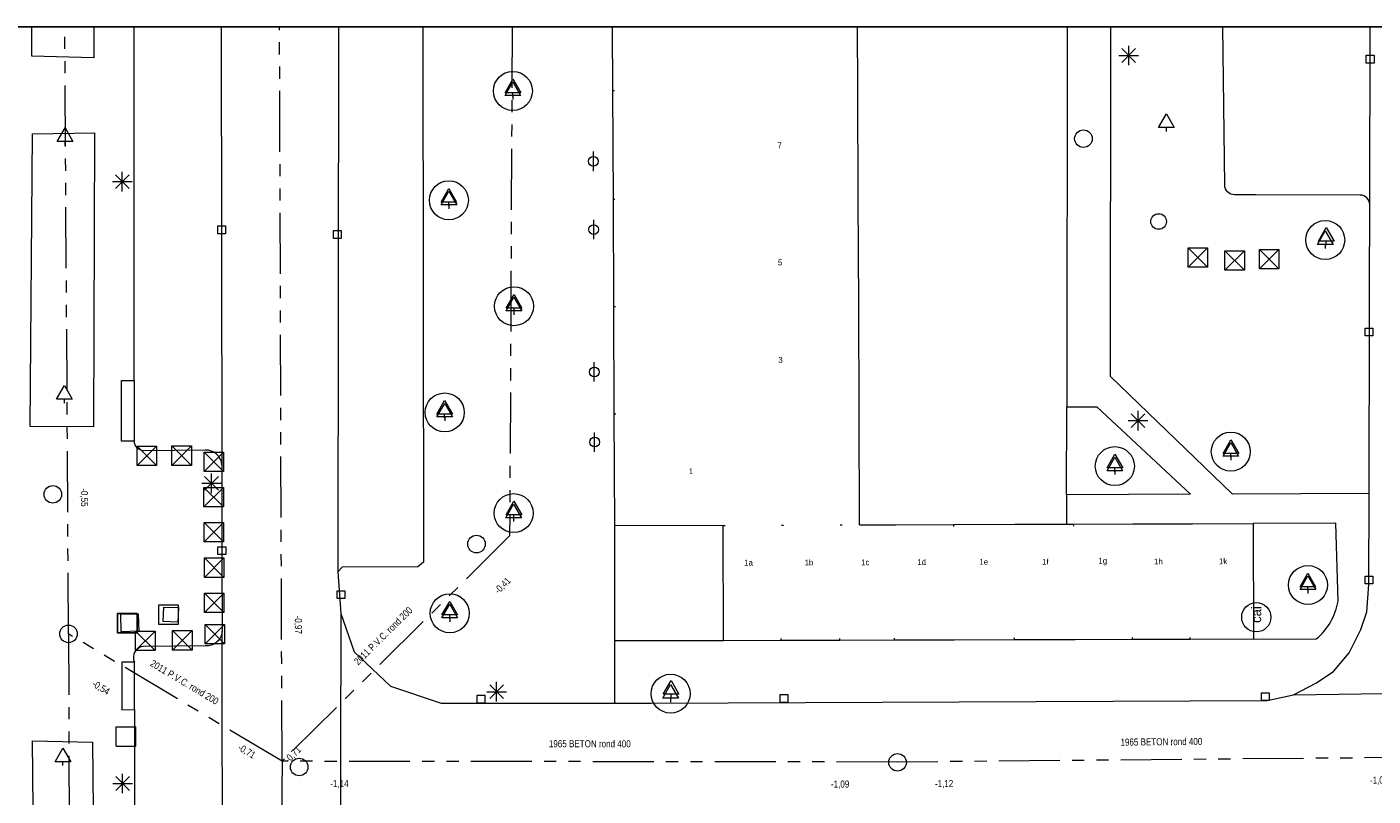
# Model space of a CAD drawing. Header units: millimetres. Extents: x 812 to 183790, y 13 to 580968.
# Tile 73 of 256: x 182468 to 182537, y 580927 to 580966. Entities that reach past the tile are written whole.
import ezdxf

# ---------------------------------------------------------------- set-up
doc = ezdxf.new("R2010")
doc.units = ezdxf.units.MM
doc.header["$LTSCALE"] = 5
doc.linetypes.add('DGN1', pattern=[336.0003, 0, -336.0003])
doc.linetypes.add('PHANTOM2', pattern=[1.25, 0.625, -0.125, 0.125, -0.125, 0.125, -0.125])
for name, color, linetype, lineweight in [('000 BOB begin', 252, 'Continuous', 13), ('000 BOB eind', 252, 'Continuous', 13), ('000 Specificaties_S', 252, 'Continuous', 13), ('046 GEMENGD STELSEL', 252, 'PHANTOM2', 0), ('afsluitpaal', 252, 'Continuous', 9), ('beheer openbare ruimte wegbeheer', 252, 'Continuous', 9), ('boom', 252, 'Continuous', 9), ('boomspiegelpunt', 7, 'Continuous', 0), ('brandkraan -put', 252, 'Continuous', 9), ('cai-kast', 252, 'Continuous', 9), ('hoofdgebouw', 252, 'Continuous', 9), ('huisnummerreeks BGT', 252, 'Continuous', 9), ('inspectie- rioolput', 252, 'Continuous', 9), ('kant verharding', 252, 'Continuous', 9), ('kolk', 252, 'Continuous', 9), ('lichtmast', 252, 'Continuous', 9), ('maaiveld', 6, 'Continuous', 0), ('verkeersbordpaal', 252, 'Continuous', 9)]:
    doc.layers.add(name, color=color, linetype=linetype, lineweight=lineweight)
for name, color, linetype, lineweight, true_color in [('afval apart plaats', 7, 'Continuous', 0, 0x777c00), ('fietsenrek', 7, 'Continuous', 0, 0xe17000), ('scheidingsmuur', 1, 'DGN1', 13, 0xff0000)]:
    doc.layers.add(name, color=color, linetype=linetype, lineweight=lineweight, true_color=true_color)
doc.styles.add('Arial Narrow', font='Arial Narrow.shx')
doc.styles.add('Styledgn000', font='dgn000.shx')

# ---------------------------------------------------------------- blocks, each defined once
blk = doc.blocks.new('LANTP13')
at = {"layer": 'lichtmast', "color": 251, "linetype": 'Continuous', "lineweight": 0, "true_color": 0x696969}
for p, q in [((-0.5, 0), (0.5, 0.001)), ((0.354, -0.354), (-0.354, 0.354)), ((-0.354, -0.354), (0.354, 0.354)), ((0, -0.5), (0, 0.5))]:
    blk.add_line(p, q, dxfattribs=at)
blk = doc.blocks.new('SKOLK45')
at = {"layer": 'kolk', "color": 251, "linetype": 'Continuous', "lineweight": 0, "true_color": 0x696969, "flags": 128}
blk.add_lwpolyline([(-0.2, 0.4), (0.2, 0.4), (0.2, 0), (-0.2, 0), (-0.2, 0.4)], dxfattribs=at)
blk = doc.blocks.new('HINDER6')
at = {"layer": 'afsluitpaal', "color": 251, "linetype": 'Continuous', "lineweight": 0, "true_color": 0x696969}
for p, q in [((-0.5, 0.5), (0.5, -0.5)), ((0.5, 0.5), (-0.5, -0.5))]:
    blk.add_line(p, q, dxfattribs=at)
at = {"layer": 'afsluitpaal', "color": 251, "linetype": 'Continuous', "lineweight": 0, "true_color": 0x696969, "flags": 128}
blk.add_lwpolyline([(-0.5, 0.5), (0.5, 0.5), (0.5, -0.5), (-0.5, -0.5), (-0.5, 0.5)], dxfattribs=at)
blk = doc.blocks.new('DUMMY')
at = {"flags": 128}
blk.add_lwpolyline([(0.5, -0.5), (-0.5, -0.5), (-0.5, 0.5), (0.5, 0.5), (0.5, -0.5)], dxfattribs=at)
blk = doc.blocks.new('BOOMKR10')
at = {"layer": 'boomspiegelpunt', "color": 251, "linetype": 'Continuous', "lineweight": 0, "true_color": 0x696969, "flags": 128}
for points in [[(-0.4, -0.233), (0, 0.467), (0.4, -0.233), (-0.4, -0.233)], [(0, -0.233), (0, -0.433)]]:
    blk.add_lwpolyline(points, dxfattribs=at)
at = {"layer": 'boomspiegelpunt', "color": 251, "linetype": 'Continuous', "lineweight": 0, "true_color": 0x696969}
blk.add_circle((0, 0), 1, dxfattribs=at)
blk = doc.blocks.new('HINDER27')
at = {"layer": 'afsluitpaal', "color": 251, "linetype": 'Continuous', "lineweight": 0, "true_color": 0x696969}
for p, q in [((-0.5, 0.5), (0.5, -0.5)), ((0.5, 0.5), (-0.5, -0.5))]:
    blk.add_line(p, q, dxfattribs=at)
at = {"layer": 'afsluitpaal', "color": 251, "linetype": 'Continuous', "lineweight": 0, "true_color": 0x696969, "flags": 128}
blk.add_lwpolyline([(-0.5, 0.5), (0.5, 0.5), (0.5, -0.5), (-0.5, -0.5), (-0.5, 0.5)], dxfattribs=at)
blk = doc.blocks.new('BOOMKR12')
at = {"layer": 'boomspiegelpunt', "color": 251, "linetype": 'Continuous', "lineweight": 0, "true_color": 0x696969, "flags": 128}
for points in [[(-0.4, -0.233), (0, 0.467), (0.4, -0.233), (-0.4, -0.233)], [(0, -0.233), (0, -0.433)]]:
    blk.add_lwpolyline(points, dxfattribs=at)
at = {"layer": 'boomspiegelpunt', "color": 251, "linetype": 'Continuous', "lineweight": 0, "true_color": 0x696969}
blk.add_circle((0, 0), 1, dxfattribs=at)
blk = doc.blocks.new('BOOMKR16')
at = {"layer": 'boomspiegelpunt', "color": 251, "linetype": 'Continuous', "lineweight": 0, "true_color": 0x696969, "flags": 128}
for points in [[(-0.4, -0.233), (0, 0.467), (0.4, -0.233), (-0.4, -0.233)], [(0, -0.233), (0, -0.433)]]:
    blk.add_lwpolyline(points, dxfattribs=at)
at = {"layer": 'boomspiegelpunt', "color": 251, "linetype": 'Continuous', "lineweight": 0, "true_color": 0x696969}
blk.add_circle((0, 0), 1, dxfattribs=at)
blk = doc.blocks.new('BOOM67')
at = {"layer": 'boom', "color": 251, "linetype": 'Continuous', "lineweight": 0, "true_color": 0x696969}
blk.add_line((0, -0.433), (0, -0.233), dxfattribs=at)
at = {"layer": 'boom', "color": 251, "linetype": 'Continuous', "lineweight": 0, "true_color": 0x696969, "flags": 128}
blk.add_lwpolyline([(-0.4, -0.233), (0, 0.467), (0.4, -0.233), (-0.4, -0.233)], dxfattribs=at)
blk = doc.blocks.new('BOOM78')
at = {"layer": 'boom', "color": 251, "linetype": 'Continuous', "lineweight": 0, "true_color": 0x696969}
blk.add_line((0, -0.433), (0, -0.233), dxfattribs=at)
at = {"layer": 'boom', "color": 251, "linetype": 'Continuous', "lineweight": 0, "true_color": 0x696969, "flags": 128}
blk.add_lwpolyline([(-0.4, -0.233), (0, 0.467), (0.4, -0.233), (-0.4, -0.233)], dxfattribs=at)
blk = doc.blocks.new('BOOM86')
at = {"layer": 'boom', "color": 251, "linetype": 'Continuous', "lineweight": 0, "true_color": 0x696969}
blk.add_line((0, -0.433), (0, -0.233), dxfattribs=at)
at = {"layer": 'boom', "color": 251, "linetype": 'Continuous', "lineweight": 0, "true_color": 0x696969, "flags": 128}
blk.add_lwpolyline([(-0.4, -0.233), (0, 0.467), (0.4, -0.233), (-0.4, -0.233)], dxfattribs=at)
blk = doc.blocks.new('RIOOLP77')
at = {"layer": 'inspectie- rioolput', "color": 251, "linetype": 'Continuous', "lineweight": 0, "true_color": 0x696969}
blk.add_circle((0, 0), 0.9, dxfattribs=at)
blk = doc.blocks.new('BOOM134')
at = {"layer": 'boom', "color": 251, "linetype": 'Continuous', "lineweight": 0, "true_color": 0x696969}
blk.add_line((0, -0.433), (0, -0.233), dxfattribs=at)
at = {"layer": 'boom', "color": 251, "linetype": 'Continuous', "lineweight": 0, "true_color": 0x696969, "flags": 128}
blk.add_lwpolyline([(-0.4, -0.233), (0, 0.467), (0.4, -0.233), (-0.4, -0.233)], dxfattribs=at)
blk = doc.blocks.new('RIOOLP120')
at = {"layer": 'inspectie- rioolput', "color": 251, "linetype": 'Continuous', "lineweight": 0, "true_color": 0x696969}
blk.add_circle((0, 0), 0.9, dxfattribs=at)
blk = doc.blocks.new('SKOLK297')
at = {"layer": 'kolk', "color": 251, "linetype": 'Continuous', "lineweight": 0, "true_color": 0x696969, "flags": 128}
blk.add_lwpolyline([(-0.2, 0.4), (0.2, 0.4), (0.2, 0), (-0.2, 0), (-0.2, 0.4)], dxfattribs=at)
blk = doc.blocks.new('BOOMKR40')
at = {"layer": 'boomspiegelpunt', "color": 251, "linetype": 'Continuous', "lineweight": 0, "true_color": 0x696969, "flags": 128}
for points in [[(-0.4, -0.233), (0, 0.467), (0.4, -0.233), (-0.4, -0.233)], [(0, -0.233), (0, -0.433)]]:
    blk.add_lwpolyline(points, dxfattribs=at)
at = {"layer": 'boomspiegelpunt', "color": 251, "linetype": 'Continuous', "lineweight": 0, "true_color": 0x696969}
blk.add_circle((0, 0), 1, dxfattribs=at)
blk = doc.blocks.new('SKOLK342')
at = {"layer": 'kolk', "color": 251, "linetype": 'Continuous', "lineweight": 0, "true_color": 0x696969, "flags": 128}
blk.add_lwpolyline([(-0.2, 0.4), (0.2, 0.4), (0.2, 0), (-0.2, 0), (-0.2, 0.4)], dxfattribs=at)
blk = doc.blocks.new('FIETSK22')
at = {"layer": 'fietsenrek', "color": 251, "linetype": 'Continuous', "lineweight": 0, "true_color": 0x696969}
blk.add_line((0, -0.5), (0, 0.5), dxfattribs=at)
blk.add_circle((0, 0), 0.25, dxfattribs=at)
blk = doc.blocks.new('BOOM270')
at = {"layer": 'boom', "color": 251, "linetype": 'Continuous', "lineweight": 0, "true_color": 0x696969}
blk.add_line((0, -0.433), (0, -0.233), dxfattribs=at)
at = {"layer": 'boom', "color": 251, "linetype": 'Continuous', "lineweight": 0, "true_color": 0x696969, "flags": 128}
blk.add_lwpolyline([(-0.4, -0.233), (0, 0.467), (0.4, -0.233), (-0.4, -0.233)], dxfattribs=at)
blk = doc.blocks.new('BOOM273')
at = {"layer": 'boom', "color": 251, "linetype": 'Continuous', "lineweight": 0, "true_color": 0x696969}
blk.add_line((0, -0.433), (0, -0.233), dxfattribs=at)
at = {"layer": 'boom', "color": 251, "linetype": 'Continuous', "lineweight": 0, "true_color": 0x696969, "flags": 128}
blk.add_lwpolyline([(-0.4, -0.233), (0, 0.467), (0.4, -0.233), (-0.4, -0.233)], dxfattribs=at)
blk = doc.blocks.new('SKOLK409')
at = {"layer": 'kolk', "color": 251, "linetype": 'Continuous', "lineweight": 0, "true_color": 0x696969, "flags": 128}
blk.add_lwpolyline([(-0.2, 0.4), (0.2, 0.4), (0.2, 0), (-0.2, 0), (-0.2, 0.4)], dxfattribs=at)
blk = doc.blocks.new('SKOLK412')
at = {"layer": 'kolk', "color": 251, "linetype": 'Continuous', "lineweight": 0, "true_color": 0x696969, "flags": 128}
blk.add_lwpolyline([(-0.2, 0.4), (0.2, 0.4), (0.2, 0), (-0.2, 0), (-0.2, 0.4)], dxfattribs=at)
blk = doc.blocks.new('BOOMKR55')
at = {"layer": 'boomspiegelpunt', "color": 251, "linetype": 'Continuous', "lineweight": 0, "true_color": 0x696969, "flags": 128}
for points in [[(-0.4, -0.233), (0, 0.467), (0.4, -0.233), (-0.4, -0.233)], [(0, -0.233), (0, -0.433)]]:
    blk.add_lwpolyline(points, dxfattribs=at)
at = {"layer": 'boomspiegelpunt', "color": 251, "linetype": 'Continuous', "lineweight": 0, "true_color": 0x696969}
blk.add_circle((0, 0), 1, dxfattribs=at)
blk = doc.blocks.new('BOOMKR56')
at = {"layer": 'boomspiegelpunt', "color": 251, "linetype": 'Continuous', "lineweight": 0, "true_color": 0x696969, "flags": 128}
for points in [[(-0.4, -0.233), (0, 0.467), (0.4, -0.233), (-0.4, -0.233)], [(0, -0.233), (0, -0.433)]]:
    blk.add_lwpolyline(points, dxfattribs=at)
at = {"layer": 'boomspiegelpunt', "color": 251, "linetype": 'Continuous', "lineweight": 0, "true_color": 0x696969}
blk.add_circle((0, 0), 1, dxfattribs=at)
blk = doc.blocks.new('BRANDK27')
at = {"layer": 'brandkraan -put', "color": 251, "linetype": 'Continuous', "lineweight": 0, "true_color": 0x696969}
blk.add_circle((0, 0), 0.4, dxfattribs=at)
blk = doc.blocks.new('SKOLK460')
at = {"layer": 'kolk', "color": 251, "linetype": 'Continuous', "lineweight": 0, "true_color": 0x696969, "flags": 128}
blk.add_lwpolyline([(-0.2, 0.4), (0.2, 0.4), (0.2, 0), (-0.2, 0), (-0.2, 0.4)], dxfattribs=at)
blk = doc.blocks.new('BOOM342')
at = {"layer": 'boom', "color": 251, "linetype": 'Continuous', "lineweight": 0, "true_color": 0x696969}
blk.add_line((0, -0.433), (0, -0.233), dxfattribs=at)
at = {"layer": 'boom', "color": 251, "linetype": 'Continuous', "lineweight": 0, "true_color": 0x696969, "flags": 128}
blk.add_lwpolyline([(-0.4, -0.233), (0, 0.467), (0.4, -0.233), (-0.4, -0.233)], dxfattribs=at)
blk = doc.blocks.new('RIOOLP179')
at = {"layer": 'inspectie- rioolput', "color": 251, "linetype": 'Continuous', "lineweight": 0, "true_color": 0x696969}
blk.add_circle((0, 0), 0.9, dxfattribs=at)
blk = doc.blocks.new('SKOLK494')
at = {"layer": 'kolk', "color": 251, "linetype": 'Continuous', "lineweight": 0, "true_color": 0x696969, "flags": 128}
blk.add_lwpolyline([(-0.2, 0.4), (0.2, 0.4), (0.2, 0), (-0.2, 0), (-0.2, 0.4)], dxfattribs=at)
blk = doc.blocks.new('BOOMKR62')
at = {"layer": 'boomspiegelpunt', "color": 251, "linetype": 'Continuous', "lineweight": 0, "true_color": 0x696969, "flags": 128}
for points in [[(-0.4, -0.233), (0, 0.467), (0.4, -0.233), (-0.4, -0.233)], [(0, -0.233), (0, -0.433)]]:
    blk.add_lwpolyline(points, dxfattribs=at)
at = {"layer": 'boomspiegelpunt', "color": 251, "linetype": 'Continuous', "lineweight": 0, "true_color": 0x696969}
blk.add_circle((0, 0), 1, dxfattribs=at)
blk = doc.blocks.new('HINDER134')
at = {"layer": 'afsluitpaal', "color": 251, "linetype": 'Continuous', "lineweight": 0, "true_color": 0x696969}
for p, q in [((-0.5, 0.5), (0.5, -0.5)), ((0.5, 0.5), (-0.5, -0.5))]:
    blk.add_line(p, q, dxfattribs=at)
at = {"layer": 'afsluitpaal', "color": 251, "linetype": 'Continuous', "lineweight": 0, "true_color": 0x696969, "flags": 128}
blk.add_lwpolyline([(-0.5, 0.5), (0.5, 0.5), (0.5, -0.5), (-0.5, -0.5), (-0.5, 0.5)], dxfattribs=at)
blk = doc.blocks.new('LANTP238')
at = {"layer": 'lichtmast', "color": 251, "linetype": 'Continuous', "lineweight": 0, "true_color": 0x696969}
for p, q in [((-0.5, 0), (0.5, 0.001)), ((0.354, -0.354), (-0.354, 0.354)), ((-0.354, -0.354), (0.354, 0.354)), ((0, -0.5), (0, 0.5))]:
    blk.add_line(p, q, dxfattribs=at)
blk = doc.blocks.new('LANTP239')
at = {"layer": 'lichtmast', "color": 251, "linetype": 'Continuous', "lineweight": 0, "true_color": 0x696969}
for p, q in [((-0.5, 0), (0.5, 0.001)), ((0.354, -0.354), (-0.354, 0.354)), ((-0.354, -0.354), (0.354, 0.354)), ((0, -0.5), (0, 0.5))]:
    blk.add_line(p, q, dxfattribs=at)
blk = doc.blocks.new('HINDER141')
at = {"layer": 'afsluitpaal', "color": 251, "linetype": 'Continuous', "lineweight": 0, "true_color": 0x696969}
for p, q in [((-0.5, 0.5), (0.5, -0.5)), ((0.5, 0.5), (-0.5, -0.5))]:
    blk.add_line(p, q, dxfattribs=at)
at = {"layer": 'afsluitpaal', "color": 251, "linetype": 'Continuous', "lineweight": 0, "true_color": 0x696969, "flags": 128}
blk.add_lwpolyline([(-0.5, 0.5), (0.5, 0.5), (0.5, -0.5), (-0.5, -0.5), (-0.5, 0.5)], dxfattribs=at)
blk = doc.blocks.new('HINDER143')
at = {"layer": 'afsluitpaal', "color": 251, "linetype": 'Continuous', "lineweight": 0, "true_color": 0x696969}
for p, q in [((-0.5, 0.5), (0.5, -0.5)), ((0.5, 0.5), (-0.5, -0.5))]:
    blk.add_line(p, q, dxfattribs=at)
at = {"layer": 'afsluitpaal', "color": 251, "linetype": 'Continuous', "lineweight": 0, "true_color": 0x696969, "flags": 128}
blk.add_lwpolyline([(-0.5, 0.5), (0.5, 0.5), (0.5, -0.5), (-0.5, -0.5), (-0.5, 0.5)], dxfattribs=at)
blk = doc.blocks.new('FIETSK30')
at = {"layer": 'fietsenrek', "color": 251, "linetype": 'Continuous', "lineweight": 0, "true_color": 0x696969}
blk.add_line((0, -0.5), (0, 0.5), dxfattribs=at)
blk.add_circle((0, 0), 0.25, dxfattribs=at)
blk = doc.blocks.new('RIOOLP224')
at = {"layer": 'inspectie- rioolput', "color": 251, "linetype": 'Continuous', "lineweight": 0, "true_color": 0x696969}
blk.add_circle((0, 0), 0.9, dxfattribs=at)
blk = doc.blocks.new('BOOMKR68')
at = {"layer": 'boomspiegelpunt', "color": 251, "linetype": 'Continuous', "lineweight": 0, "true_color": 0x696969, "flags": 128}
for points in [[(-0.4, -0.233), (0, 0.467), (0.4, -0.233), (-0.4, -0.233)], [(0, -0.233), (0, -0.433)]]:
    blk.add_lwpolyline(points, dxfattribs=at)
at = {"layer": 'boomspiegelpunt', "color": 251, "linetype": 'Continuous', "lineweight": 0, "true_color": 0x696969}
blk.add_circle((0, 0), 1, dxfattribs=at)
blk = doc.blocks.new('SKOLK586')
at = {"layer": 'kolk', "color": 251, "linetype": 'Continuous', "lineweight": 0, "true_color": 0x696969, "flags": 128}
blk.add_lwpolyline([(-0.2, 0.4), (0.2, 0.4), (0.2, 0), (-0.2, 0), (-0.2, 0.4)], dxfattribs=at)
blk = doc.blocks.new('SKOLK599')
at = {"layer": 'kolk', "color": 251, "linetype": 'Continuous', "lineweight": 0, "true_color": 0x696969, "flags": 128}
blk.add_lwpolyline([(-0.2, 0.4), (0.2, 0.4), (0.2, 0), (-0.2, 0), (-0.2, 0.4)], dxfattribs=at)
blk = doc.blocks.new('HINDER152')
at = {"layer": 'afsluitpaal', "color": 251, "linetype": 'Continuous', "lineweight": 0, "true_color": 0x696969}
for p, q in [((-0.5, 0.5), (0.5, -0.5)), ((0.5, 0.5), (-0.5, -0.5))]:
    blk.add_line(p, q, dxfattribs=at)
at = {"layer": 'afsluitpaal', "color": 251, "linetype": 'Continuous', "lineweight": 0, "true_color": 0x696969, "flags": 128}
blk.add_lwpolyline([(-0.5, 0.5), (0.5, 0.5), (0.5, -0.5), (-0.5, -0.5), (-0.5, 0.5)], dxfattribs=at)
blk = doc.blocks.new('RIOOLP229')
at = {"layer": 'inspectie- rioolput', "color": 251, "linetype": 'Continuous', "lineweight": 0, "true_color": 0x696969}
blk.add_circle((0, 0), 0.9, dxfattribs=at)
blk = doc.blocks.new('BOOM426')
at = {"layer": 'boom', "color": 251, "linetype": 'Continuous', "lineweight": 0, "true_color": 0x696969}
blk.add_line((0, -0.433), (0, -0.233), dxfattribs=at)
at = {"layer": 'boom', "color": 251, "linetype": 'Continuous', "lineweight": 0, "true_color": 0x696969, "flags": 128}
blk.add_lwpolyline([(-0.4, -0.233), (0, 0.467), (0.4, -0.233), (-0.4, -0.233)], dxfattribs=at)
blk = doc.blocks.new('SKOLK686')
at = {"layer": 'kolk', "color": 251, "linetype": 'Continuous', "lineweight": 0, "true_color": 0x696969, "flags": 128}
blk.add_lwpolyline([(-0.2, 0.4), (0.2, 0.4), (0.2, 0), (-0.2, 0), (-0.2, 0.4)], dxfattribs=at)
blk = doc.blocks.new('HINDER174')
at = {"layer": 'afsluitpaal', "color": 251, "linetype": 'Continuous', "lineweight": 0, "true_color": 0x696969}
for p, q in [((-0.5, 0.5), (0.5, -0.5)), ((0.5, 0.5), (-0.5, -0.5))]:
    blk.add_line(p, q, dxfattribs=at)
at = {"layer": 'afsluitpaal', "color": 251, "linetype": 'Continuous', "lineweight": 0, "true_color": 0x696969, "flags": 128}
blk.add_lwpolyline([(-0.5, 0.5), (0.5, 0.5), (0.5, -0.5), (-0.5, -0.5), (-0.5, 0.5)], dxfattribs=at)
blk = doc.blocks.new('BOOM518')
at = {"layer": 'boom', "color": 251, "linetype": 'Continuous', "lineweight": 0, "true_color": 0x696969}
blk.add_line((0, -0.433), (0, -0.233), dxfattribs=at)
at = {"layer": 'boom', "color": 251, "linetype": 'Continuous', "lineweight": 0, "true_color": 0x696969, "flags": 128}
blk.add_lwpolyline([(-0.4, -0.233), (0, 0.467), (0.4, -0.233), (-0.4, -0.233)], dxfattribs=at)
blk = doc.blocks.new('BOOMKR78')
at = {"layer": 'boomspiegelpunt', "color": 251, "linetype": 'Continuous', "lineweight": 0, "true_color": 0x696969, "flags": 128}
for points in [[(-0.4, -0.233), (0, 0.467), (0.4, -0.233), (-0.4, -0.233)], [(0, -0.233), (0, -0.433)]]:
    blk.add_lwpolyline(points, dxfattribs=at)
at = {"layer": 'boomspiegelpunt', "color": 251, "linetype": 'Continuous', "lineweight": 0, "true_color": 0x696969}
blk.add_circle((0, 0), 1, dxfattribs=at)
blk = doc.blocks.new('HINDER202')
at = {"layer": 'afsluitpaal', "color": 251, "linetype": 'Continuous', "lineweight": 0, "true_color": 0x696969}
for p, q in [((-0.5, 0.5), (0.5, -0.5)), ((0.5, 0.5), (-0.5, -0.5))]:
    blk.add_line(p, q, dxfattribs=at)
at = {"layer": 'afsluitpaal', "color": 251, "linetype": 'Continuous', "lineweight": 0, "true_color": 0x696969, "flags": 128}
blk.add_lwpolyline([(-0.5, 0.5), (0.5, 0.5), (0.5, -0.5), (-0.5, -0.5), (-0.5, 0.5)], dxfattribs=at)
blk = doc.blocks.new('BOOM547')
at = {"layer": 'boom', "color": 251, "linetype": 'Continuous', "lineweight": 0, "true_color": 0x696969}
blk.add_line((0, -0.433), (0, -0.233), dxfattribs=at)
at = {"layer": 'boom', "color": 251, "linetype": 'Continuous', "lineweight": 0, "true_color": 0x696969, "flags": 128}
blk.add_lwpolyline([(-0.4, -0.233), (0, 0.467), (0.4, -0.233), (-0.4, -0.233)], dxfattribs=at)
blk = doc.blocks.new('BOOM558')
at = {"layer": 'boom', "color": 251, "linetype": 'Continuous', "lineweight": 0, "true_color": 0x696969}
blk.add_line((0, -0.433), (0, -0.233), dxfattribs=at)
at = {"layer": 'boom', "color": 251, "linetype": 'Continuous', "lineweight": 0, "true_color": 0x696969, "flags": 128}
blk.add_lwpolyline([(-0.4, -0.233), (0, 0.467), (0.4, -0.233), (-0.4, -0.233)], dxfattribs=at)
blk = doc.blocks.new('BOOM566')
at = {"layer": 'boom', "color": 251, "linetype": 'Continuous', "lineweight": 0, "true_color": 0x696969}
blk.add_line((0, -0.433), (0, -0.233), dxfattribs=at)
at = {"layer": 'boom', "color": 251, "linetype": 'Continuous', "lineweight": 0, "true_color": 0x696969, "flags": 128}
blk.add_lwpolyline([(-0.4, -0.233), (0, 0.467), (0.4, -0.233), (-0.4, -0.233)], dxfattribs=at)
blk = doc.blocks.new('BOOM570')
at = {"layer": 'boom', "color": 251, "linetype": 'Continuous', "lineweight": 0, "true_color": 0x696969}
blk.add_line((0, -0.433), (0, -0.233), dxfattribs=at)
at = {"layer": 'boom', "color": 251, "linetype": 'Continuous', "lineweight": 0, "true_color": 0x696969, "flags": 128}
blk.add_lwpolyline([(-0.4, -0.233), (0, 0.467), (0.4, -0.233), (-0.4, -0.233)], dxfattribs=at)
blk = doc.blocks.new('HINDER207')
at = {"layer": 'afsluitpaal', "color": 251, "linetype": 'Continuous', "lineweight": 0, "true_color": 0x696969}
for p, q in [((-0.5, 0.5), (0.5, -0.5)), ((0.5, 0.5), (-0.5, -0.5))]:
    blk.add_line(p, q, dxfattribs=at)
at = {"layer": 'afsluitpaal', "color": 251, "linetype": 'Continuous', "lineweight": 0, "true_color": 0x696969, "flags": 128}
blk.add_lwpolyline([(-0.5, 0.5), (0.5, 0.5), (0.5, -0.5), (-0.5, -0.5), (-0.5, 0.5)], dxfattribs=at)
blk = doc.blocks.new('PAAL79')
at = {"layer": 'verkeersbordpaal', "color": 251, "linetype": 'Continuous', "lineweight": 0, "true_color": 0x696969}
for p, q in [((-0.5, -0.5), (-0.5, 0.5)), ((-0.5, 0.5), (0.5, 0.5)), ((0.5, -0.5), (0.5, 0.5)), ((-0.5, -0.5), (0.5, -0.5))]:
    blk.add_line(p, q, dxfattribs=at)
blk = doc.blocks.new('BOOMKR98')
at = {"layer": 'boomspiegelpunt', "color": 251, "linetype": 'Continuous', "lineweight": 0, "true_color": 0x696969, "flags": 128}
for points in [[(-0.4, -0.233), (0, 0.467), (0.4, -0.233), (-0.4, -0.233)], [(0, -0.233), (0, -0.433)]]:
    blk.add_lwpolyline(points, dxfattribs=at)
at = {"layer": 'boomspiegelpunt', "color": 251, "linetype": 'Continuous', "lineweight": 0, "true_color": 0x696969}
blk.add_circle((0, 0), 1, dxfattribs=at)
blk = doc.blocks.new('HINDER227')
at = {"layer": 'afsluitpaal', "color": 251, "linetype": 'Continuous', "lineweight": 0, "true_color": 0x696969}
for p, q in [((-0.5, 0.5), (0.5, -0.5)), ((0.5, 0.5), (-0.5, -0.5))]:
    blk.add_line(p, q, dxfattribs=at)
at = {"layer": 'afsluitpaal', "color": 251, "linetype": 'Continuous', "lineweight": 0, "true_color": 0x696969, "flags": 128}
blk.add_lwpolyline([(-0.5, 0.5), (0.5, 0.5), (0.5, -0.5), (-0.5, -0.5), (-0.5, 0.5)], dxfattribs=at)
blk = doc.blocks.new('FIETSK52')
at = {"layer": 'fietsenrek', "color": 251, "linetype": 'Continuous', "lineweight": 0, "true_color": 0x696969}
blk.add_line((0, -0.5), (0, 0.5), dxfattribs=at)
blk.add_circle((0, 0), 0.25, dxfattribs=at)
blk = doc.blocks.new('DUMMY18')
at = {"layer": 'afval apart plaats', "color": 251, "lineweight": 0, "true_color": 0x696969, "flags": 128}
blk.add_lwpolyline([(0.5, -0.5), (-0.5, -0.5), (-0.5, 0.5), (0.5, 0.5), (0.5, -0.5)], dxfattribs=at)
blk = doc.blocks.new('LANTP427')
at = {"layer": 'lichtmast', "color": 251, "linetype": 'Continuous', "lineweight": 0, "true_color": 0x696969}
for p, q in [((-0.5, 0), (0.5, 0.001)), ((0.354, -0.354), (-0.354, 0.354)), ((-0.354, -0.354), (0.354, 0.354)), ((0, -0.5), (0, 0.5))]:
    blk.add_line(p, q, dxfattribs=at)
blk = doc.blocks.new('RIOOLP389')
at = {"layer": 'inspectie- rioolput', "color": 251, "linetype": 'Continuous', "lineweight": 0, "true_color": 0x696969}
blk.add_circle((0, 0), 0.9, dxfattribs=at)
blk = doc.blocks.new('HINDER256')
at = {"layer": 'afsluitpaal', "color": 251, "linetype": 'Continuous', "lineweight": 0, "true_color": 0x696969}
for p, q in [((-0.5, 0.5), (0.5, -0.5)), ((0.5, 0.5), (-0.5, -0.5))]:
    blk.add_line(p, q, dxfattribs=at)
at = {"layer": 'afsluitpaal', "color": 251, "linetype": 'Continuous', "lineweight": 0, "true_color": 0x696969, "flags": 128}
blk.add_lwpolyline([(-0.5, 0.5), (0.5, 0.5), (0.5, -0.5), (-0.5, -0.5), (-0.5, 0.5)], dxfattribs=at)
blk = doc.blocks.new('LANTP444')
at = {"layer": 'lichtmast', "color": 251, "linetype": 'Continuous', "lineweight": 0, "true_color": 0x696969}
for p, q in [((-0.5, 0), (0.5, 0.001)), ((0.354, -0.354), (-0.354, 0.354)), ((-0.354, -0.354), (0.354, 0.354)), ((0, -0.5), (0, 0.5))]:
    blk.add_line(p, q, dxfattribs=at)
blk = doc.blocks.new('BOOM763')
at = {"layer": 'boom', "color": 251, "linetype": 'Continuous', "lineweight": 0, "true_color": 0x696969}
blk.add_line((0, -0.433), (0, -0.233), dxfattribs=at)
at = {"layer": 'boom', "color": 251, "linetype": 'Continuous', "lineweight": 0, "true_color": 0x696969, "flags": 128}
blk.add_lwpolyline([(-0.4, -0.233), (0, 0.467), (0.4, -0.233), (-0.4, -0.233)], dxfattribs=at)
blk = doc.blocks.new('HINDER276')
at = {"layer": 'afsluitpaal', "color": 251, "linetype": 'Continuous', "lineweight": 0, "true_color": 0x696969}
for p, q in [((-0.5, 0.5), (0.5, -0.5)), ((0.5, 0.5), (-0.5, -0.5))]:
    blk.add_line(p, q, dxfattribs=at)
at = {"layer": 'afsluitpaal', "color": 251, "linetype": 'Continuous', "lineweight": 0, "true_color": 0x696969, "flags": 128}
blk.add_lwpolyline([(-0.5, 0.5), (0.5, 0.5), (0.5, -0.5), (-0.5, -0.5), (-0.5, 0.5)], dxfattribs=at)
blk = doc.blocks.new('HINDER277')
at = {"layer": 'afsluitpaal', "color": 251, "linetype": 'Continuous', "lineweight": 0, "true_color": 0x696969}
for p, q in [((-0.5, 0.5), (0.5, -0.5)), ((0.5, 0.5), (-0.5, -0.5))]:
    blk.add_line(p, q, dxfattribs=at)
at = {"layer": 'afsluitpaal', "color": 251, "linetype": 'Continuous', "lineweight": 0, "true_color": 0x696969, "flags": 128}
blk.add_lwpolyline([(-0.5, 0.5), (0.5, 0.5), (0.5, -0.5), (-0.5, -0.5), (-0.5, 0.5)], dxfattribs=at)
blk = doc.blocks.new('LANTP511')
at = {"layer": 'lichtmast', "color": 251, "linetype": 'Continuous', "lineweight": 0, "true_color": 0x696969}
for p, q in [((-0.5, 0), (0.5, 0.001)), ((0.354, -0.354), (-0.354, 0.354)), ((-0.354, -0.354), (0.354, 0.354)), ((0, -0.5), (0, 0.5))]:
    blk.add_line(p, q, dxfattribs=at)
blk = doc.blocks.new('FIETSK66')
at = {"layer": 'fietsenrek', "color": 251, "linetype": 'Continuous', "lineweight": 0, "true_color": 0x696969}
blk.add_line((0, -0.5), (0, 0.5), dxfattribs=at)
blk.add_circle((0, 0), 0.25, dxfattribs=at)
blk = doc.blocks.new('CAITR86')
at = {"layer": 'cai-kast', "color": 251, "linetype": 'Continuous', "lineweight": 0, "true_color": 0x696969}
blk.add_circle((0, 0.023), 0.75, dxfattribs=at)
at = {"layer": 'cai-kast', "color": 251, "linetype": 'Continuous', "lineweight": 0, "true_color": 0x696969, "insert": (0.002, 0.16), "char_height": 0.5, "attachment_point": 5, "rotation": 89.40285, "line_spacing_factor": 0.8, "style": 'Styledgn000'}
blk.add_mtext('{\\C251;cai}', dxfattribs=at)
blk = doc.blocks.new('BOOMKR132')
at = {"layer": 'boomspiegelpunt', "color": 251, "linetype": 'Continuous', "lineweight": 0, "true_color": 0x696969, "flags": 128}
for points in [[(-0.4, -0.233), (0, 0.467), (0.4, -0.233), (-0.4, -0.233)], [(0, -0.233), (0, -0.433)]]:
    blk.add_lwpolyline(points, dxfattribs=at)
at = {"layer": 'boomspiegelpunt', "color": 251, "linetype": 'Continuous', "lineweight": 0, "true_color": 0x696969}
blk.add_circle((0, 0), 1, dxfattribs=at)
blk = doc.blocks.new('BOOM910')
at = {"layer": 'boom', "color": 251, "linetype": 'Continuous', "lineweight": 0, "true_color": 0x696969}
blk.add_line((0, -0.433), (0, -0.233), dxfattribs=at)
at = {"layer": 'boom', "color": 251, "linetype": 'Continuous', "lineweight": 0, "true_color": 0x696969, "flags": 128}
blk.add_lwpolyline([(-0.4, -0.233), (0, 0.467), (0.4, -0.233), (-0.4, -0.233)], dxfattribs=at)

msp = doc.modelspace()

# ---------------------------------------------------------------- linework, layer by layer
at = {"ltscale": 0.2}
msp.add_lwpolyline([(182314.708, 580966.07), (183589.202, 580966.07), (183589.202, 580301.164), (182314.708, 580301.164)], close=True, dxfattribs=at)
msp.add_lwpolyline([(182314.708, 580966.07), (183589.202, 580966.07), (183589.202, 580301.164), (182314.708, 580301.164)], close=True, dxfattribs=at)
msp.add_lwpolyline([(182314.708, 580966.07), (183589.202, 580966.07), (183589.202, 580301.164), (182314.708, 580301.164)], close=True, dxfattribs=at)
at = {"layer": '046 GEMENGD STELSEL', "flags": 128}
for points in [[(182470.133, 580934.944), (182469.946, 580966.07)], [(182481.08, 580928.411), (182480.953, 580966.07)], [(182492.882, 580966.07), (182492.751, 580939.969)], [(182492.751, 580939.969), (182481.08, 580928.411)], [(182481.08, 580928.411), (182470.133, 580934.944)], [(182470.133, 580934.944), (182470.291, 580895.468)], [(182481.08, 580928.411), (182480.877, 580895.359)], [(182512.641, 580928.372), (182481.08, 580928.411)], [(182539.711, 580928.613), (182512.641, 580928.372)]]:
    msp.add_lwpolyline(points, dxfattribs=at)
at = {"layer": 'beheer openbare ruimte wegbeheer', "color": 251, "lineweight": 0, "true_color": 0x696969}
for points in [[(182498.124, 580940.483), (182498.124, 580934.593)], [(182484.093, 580935.986), (182484.066, 580921.181)], [(182503.713, 580934.593), (182498.124, 580934.593)], [(182498.124, 580934.593), (182498.124, 580931.388)], [(182532.935, 580931.827), (182546.845, 580932.03)]]:
    msp.add_lwpolyline(points, dxfattribs=at)
at = {"layer": 'hoofdgebouw', "color": 251, "lineweight": 0, "true_color": 0x696969}
for points in [[(182498.013, 580966.07), (182498.027, 580962.812)], [(182510.598, 580962.866), (182510.584, 580966.07)], [(182498.027, 580962.812), (182498.052, 580957.232)], [(182510.623, 580957.286), (182510.598, 580962.866)], [(182498.052, 580957.232), (182498.075, 580951.732)], [(182510.646, 580951.786), (182510.623, 580957.286)], [(182498.075, 580951.732), (182498.099, 580946.232)], [(182510.67, 580946.285), (182510.646, 580951.786)], [(182498.099, 580946.232), (182498.124, 580940.483)], [(182510.695, 580940.537), (182510.67, 580946.285)], [(182503.695, 580940.507), (182498.124, 580940.483)], [(182503.713, 580934.593), (182503.695, 580940.507)], [(182510.695, 580940.537), (182512.552, 580940.543)], [(182512.552, 580940.543), (182515.502, 580940.553)], [(182515.502, 580940.553), (182518.655, 580940.564)], [(182518.655, 580940.564), (182521.307, 580940.573)], [(182521.307, 580940.573), (182521.651, 580940.574)], [(182521.651, 580940.574), (182524.71, 580940.584)], [(182524.71, 580940.584), (182527.764, 580940.594)], [(182527.764, 580940.594), (182530.87, 580940.605)], [(182530.87, 580940.605), (182530.887, 580934.675)], [(182506.677, 580934.602), (182503.713, 580934.593)], [(182509.679, 580934.611), (182506.677, 580934.602)], [(182512.48, 580934.619), (182509.679, 580934.611)], [(182515.535, 580934.629), (182512.48, 580934.619)], [(182518.635, 580934.638), (182515.535, 580934.629)], [(182521.741, 580934.647), (182518.635, 580934.638)], [(182524.689, 580934.656), (182521.741, 580934.647)], [(182527.64, 580934.665), (182524.689, 580934.656)], [(182530.887, 580934.675), (182527.64, 580934.665)]]:
    msp.add_lwpolyline(points, dxfattribs=at)
at = {"layer": 'kant verharding', "color": 251, "lineweight": 0, "true_color": 0x696969, "flags": 128}
for points in [[(182471.436, 580966.07), (182471.433, 580964.486), (182468.256, 580964.569), (182468.245, 580966.07)], [(182473.505, 580947.933), (182473.508, 580948.58), (182473.506, 580966.07)], [(182488.292, 580966.07), (182488.336, 580938.62), (182488.046, 580938.376), (182484.171, 580938.363), (182483.945, 580938.132), (182484.093, 580935.986), (182484.787, 580934.024), (182486.634, 580932.264), (182489.246, 580931.4), (182498.124, 580931.388), (182500, 580931.386), (182531.583, 580931.532), (182532.935, 580931.827), (182534.088, 580932.424), (182534.99, 580933.021), (182535.794, 580933.97), (182536.398, 580935.168), (182536.701, 580936.067), (182536.807, 580937.469), (182536.818, 580942.146), (182529.818, 580942.117), (182523.553, 580948.135), (182523.578, 580966.07)], [(182483.97, 580966.07), (182483.945, 580938.132)], [(182521.335, 580966.07), (182521.314, 580946.593)], [(182536.818, 580942.146), (182536.838, 580951.218), (182536.841, 580952.659), (182536.851, 580956.946), (182536.872, 580966.07)], [(182521.309, 580942.081), (182521.307, 580940.573)], [(182478.056, 580893.34), (182478.005, 580935.085)], [(182473.523, 580931.06), (182473.513, 580933.501), (182472.863, 580933.499), (182472.873, 580931.058), (182473.523, 580931.06), (182473.494, 580894.401), (182473.78, 580893.807), (182477.427, 580893.817), (182477.86, 580893.644), (182478.056, 580893.34), (182478.058, 580888.899)]]:
    msp.add_lwpolyline(points, dxfattribs=at)
for points in [[(182477.968, 580966.07), (182477.999, 580943.613), (182477.991, 580939.017), (182478.005, 580935.085, -0.426988), (182477.158, 580934.337), (182473.971, 580934.305, 0.519839), (182473.513, 580933.501)], [(182536.851, 580956.946, 0.413999), (182536.352, 580957.447), (182531.008, 580957.46), (182529.922, 580957.462, -0.418069), (182529.416, 580957.963), (182529.312, 580966.07)], [(182477.999, 580943.613, 0.412557), (182477.143, 580944.364), (182473.994, 580944.336, -0.393443), (182473.506, 580944.824)], [(182530.887, 580934.675), (182534.107, 580934.685, 0.178677), (182535.231, 580936.622), (182535.114, 580940.62), (182530.87, 580940.605)]]:
    msp.add_lwpolyline(points, format="xyb", dxfattribs=at)
for points in [[(182468.283, 580960.593), (182471.472, 580960.637), (182471.42, 580945.569), (182468.167, 580945.575)], [(182473.506, 580944.824), (182472.856, 580944.824), (182472.855, 580947.932), (182473.505, 580947.933)], [(182521.309, 580942.081), (182521.314, 580946.593), (182522.863, 580946.591), (182527.668, 580942.108)], [(182471.365, 580929.387), (182471.505, 580915.523), (182468.417, 580915.568), (182468.291, 580929.453)]]:
    msp.add_lwpolyline(points, close=True, dxfattribs=at)
at = {"layer": 'maaiveld', "color": 251, "lineweight": 0, "true_color": 0x696969, "flags": 128}
for points in [[(182472.84, 580935.049), (182472.812, 580935.948), (182473.711, 580935.976), (182473.739, 580935.077)], [(182474.992, 580935.575), (182475.019, 580936.321), (182475.765, 580936.294), (182475.738, 580935.548)]]:
    msp.add_lwpolyline(points, dxfattribs=at)
at = {"layer": 'maaiveld', "color": 251, "lineweight": 0, "true_color": 0x696969}
for points in [[(182473.739, 580935.077), (182472.84, 580935.049)], [(182475.738, 580935.548), (182474.992, 580935.575)]]:
    msp.add_lwpolyline(points, dxfattribs=at)
at = {"layer": 'scheidingsmuur', "color": 251, "lineweight": 0, "ltscale": 0.1, "true_color": 0x696969}
for points in [[(182498.027, 580962.812), (182510.598, 580962.866)], [(182498.052, 580957.232), (182510.623, 580957.286)], [(182498.075, 580951.732), (182510.646, 580951.786)], [(182498.099, 580946.232), (182510.67, 580946.285)], [(182503.695, 580940.507), (182506.697, 580940.52)], [(182506.677, 580934.602), (182506.697, 580940.52)], [(182506.697, 580940.52), (182509.699, 580940.533)], [(182509.679, 580934.611), (182509.699, 580940.533)], [(182509.699, 580940.533), (182510.695, 580940.537)], [(182512.48, 580934.619), (182512.552, 580940.543)], [(182515.502, 580940.553), (182515.535, 580934.629)], [(182518.635, 580934.638), (182518.655, 580940.564)], [(182521.651, 580940.574), (182521.741, 580934.647)], [(182524.689, 580934.656), (182524.71, 580940.584)], [(182527.64, 580934.665), (182527.764, 580940.594)]]:
    msp.add_lwpolyline(points, dxfattribs=at)

# ---------------------------------------------------------------- block references
at = {"color": 251, "linetype": 'Continuous', "lineweight": 0, "true_color": 0x696969}
for name, p in [('LANTP427', (182524.49, 580964.604)), ('SKOLK686', (182536.868, 580964.217)), ('BOOMKR78', (182492.915, 580962.789)), ('BOOM547', (182492.921, 580962.931)), ('BOOM273', (182526.425, 580961.144)), ('BOOM78', (182469.96, 580960.424)), ('FIETSK52', (182497.044, 580959.179)), ('LANTP13', (182472.892, 580958.136)), ('BOOMKR12', (182489.635, 580957.181)), ('BOOM86', (182489.633, 580957.323)), ('BRANDK27', (182526.026, 580956.092)), ('SKOLK409', (182477.982, 580955.462)), ('FIETSK66', (182497.059, 580955.679)), ('BOOMKR132', (182534.567, 580955.143)), ('BOOM763', (182534.617, 580955.316)), ('SKOLK586', (182483.914, 580955.225)), ('HINDER134', (182528.032, 580954.246)), ('HINDER277', (182529.927, 580954.089)), ('HINDER256', (182531.689, 580954.16)), ('BOOMKR16', (182492.973, 580951.747)), ('BOOM558', (182492.978, 580951.886)), ('SKOLK342', (182536.815, 580950.223)), ('FIETSK30', (182497.09, 580948.379)), ('BOOM134', (182469.923, 580947.213)), ('BOOMKR10', (182489.423, 580946.3)), ('BOOM270', (182489.416, 580946.446)), ('LANTP239', (182524.969, 580945.88)), ('FIETSK22', (182497.106, 580944.779)), ('BOOMKR62', (182529.727, 580944.292)), ('BOOM570', (182529.733, 580944.435)), ('HINDER202', (182474.149, 580944.075)), ('HINDER276', (182475.939, 580944.083)), ('HINDER152', (182477.58, 580943.768)), ('BOOMKR56', (182523.78, 580943.546)), ('BOOM566', (182523.788, 580943.687)), ('LANTP444', (182477.464, 580942.667)), ('HINDER27', (182477.574, 580941.952)), ('BOOMKR98', (182492.956, 580941.136)), ('BOOM426', (182492.974, 580941.277)), ('HINDER174', (182477.582, 580940.158)), ('SKOLK494', (182477.991, 580939.017)), ('HINDER227', (182477.598, 580938.338)), ('BOOMKR55', (182533.681, 580937.451)), ('BOOM910', (182533.676, 580937.594)), ('SKOLK412', (182536.807, 580937.506)), ('SKOLK45', (182484.107, 580936.757)), ('HINDER6', (182477.602, 580936.537)), ('BOOMKR40', (182489.681, 580936.002)), ('BOOM518', (182489.676, 580936.146)), ('CAITR86', (182531.034, 580935.775)), ('HINDER143', (182474.07, 580934.588)), ('HINDER141', (182475.965, 580934.617)), ('HINDER207', (182477.633, 580934.929)), ('LANTP511', (182492.085, 580931.978)), ('BOOMKR68', (182501.003, 580931.878)), ('BOOM67', (182501.024, 580932.085)), ('SKOLK599', (182491.284, 580931.395)), ('SKOLK297', (182506.822, 580931.433)), ('SKOLK460', (182531.496, 580931.528)), ('PAAL79', (182473.082, 580929.684)), ('BOOM342', (182469.845, 580928.624)), ('LANTP238', (182472.908, 580927.27))]:
    msp.add_blockref(name, p, dxfattribs=at)
at = {"color": 251, "linetype": 'Continuous', "lineweight": 0, "true_color": 0x696969, "xscale": 0.5, "yscale": 0.5}
for name, p in [('RIOOLP229', (182522.17, 580960.34)), ('RIOOLP77', (182469.33, 580942.1)), ('RIOOLP120', (182491.05, 580939.55)), ('RIOOLP179', (182470.133, 580934.944))]:
    msp.add_blockref(name, p, dxfattribs=at)
at = {"color": 251, "lineweight": 0, "true_color": 0x696969}
for name, p in [('DUMMY18', (182475.256, 580935.931)), ('DUMMY', (182473.148, 580935.494))]:
    msp.add_blockref(name, p, dxfattribs=at)
at = {"linetype": 'Continuous', "lineweight": 0, "xscale": 0.5, "yscale": 0.5}
for name, p in [('RIOOLP389', (182512.64, 580928.36)), ('RIOOLP224', (182481.96, 580928.12))]:
    msp.add_blockref(name, p, dxfattribs=at)

# ---------------------------------------------------------------- texts
at = {"layer": '000 BOB begin', "char_height": 0.36, "attachment_point": 5, "line_spacing_factor": 0.6, "style": 'Arial Narrow'}
for s, insert, rotation in [('-0,55', (182470.918, 580941.942), 270.61858), ('-0,41', (182492.409, 580937.406), 44.69071), ('-0,97', (182481.886, 580935.411), 270.04563), ('-0,71', (182479.258, 580928.901), 329.06028), ('-1,04', (182537.329, 580927.416), 0.57296)]:
    msp.add_mtext(s, dxfattribs=dict(at, insert=insert, rotation=rotation))
at = {"layer": '000 BOB begin', "insert": (182509.696, 580927.21), "char_height": 0.36, "attachment_point": 5, "line_spacing_factor": 0.6, "style": 'Arial Narrow'}
msp.add_mtext('-1,09', dxfattribs=at)
at = {"layer": '000 BOB eind', "char_height": 0.36, "attachment_point": 5, "line_spacing_factor": 0.6, "style": 'Arial Narrow'}
for s, insert, rotation in [('-0,54', (182471.784, 580932.168), 329.06028), ('-0,71', (182481.656, 580928.737), 44.69071), ('-1,12', (182515.026, 580927.235), 0.57296)]:
    msp.add_mtext(s, dxfattribs=dict(at, insert=insert, rotation=rotation))
at = {"layer": '000 BOB eind', "insert": (182484.025, 580927.239), "char_height": 0.36, "attachment_point": 5, "line_spacing_factor": 0.6, "style": 'Arial Narrow'}
msp.add_mtext('-1,14', dxfattribs=at)
at = {"layer": '000 Specificaties_S', "char_height": 0.36, "attachment_point": 5, "line_spacing_factor": 0.6, "style": 'Arial Narrow'}
for s, insert, rotation in [('2011 P.V.C. rond 200', (182486.271, 580934.842), 44.72128), ('2011 P.V.C. rond 200', (182476.078, 580932.464), 329.1719), ('1965 BETON rond 400', (182496.86, 580929.308), 359.9292), ('1965 BETON rond 400', (182526.167, 580929.409), 0.51008)]:
    msp.add_mtext(s, dxfattribs=dict(at, insert=insert, rotation=rotation))
at = {"layer": 'huisnummerreeks BGT', "color": 251, "linetype": 'Continuous', "lineweight": 0, "true_color": 0x696969, "char_height": 0.3, "attachment_point": 5, "line_spacing_factor": 0.8, "style": 'Styledgn000'}
for s, insert, rotation in [('{\\C251;7}', (182506.593, 580959.994), 0.3), ('{\\C251;5}', (182506.619, 580953.994), 0.2), ('{\\C251;3}', (182506.64, 580948.994), 0.2), ('{\\C251;1}', (182502.049, 580943.286), 0.2), ('{\\C251;1a}', (182504.997, 580938.597), 0.2), ('{\\C251;1b}', (182508.095, 580938.606), 0.2), ('{\\C251;1c}', (182510.985, 580938.615), 0.2), ('{\\C251;1d}', (182513.876, 580938.624), 0.2), ('{\\C251;1e}', (182517.061, 580938.634), 0.2), ('{\\C251;1f}', (182520.219, 580938.643), 0.2), ('{\\C251;1g}', (182523.162, 580938.651), 0.2), ('{\\C251;1h}', (182526.013, 580938.66), 0.2), ('{\\C251;1k}', (182529.33, 580938.67), 0.2)]:
    msp.add_mtext(s, dxfattribs=dict(at, insert=insert, rotation=rotation))

doc.saveas('drawing.dxf')
